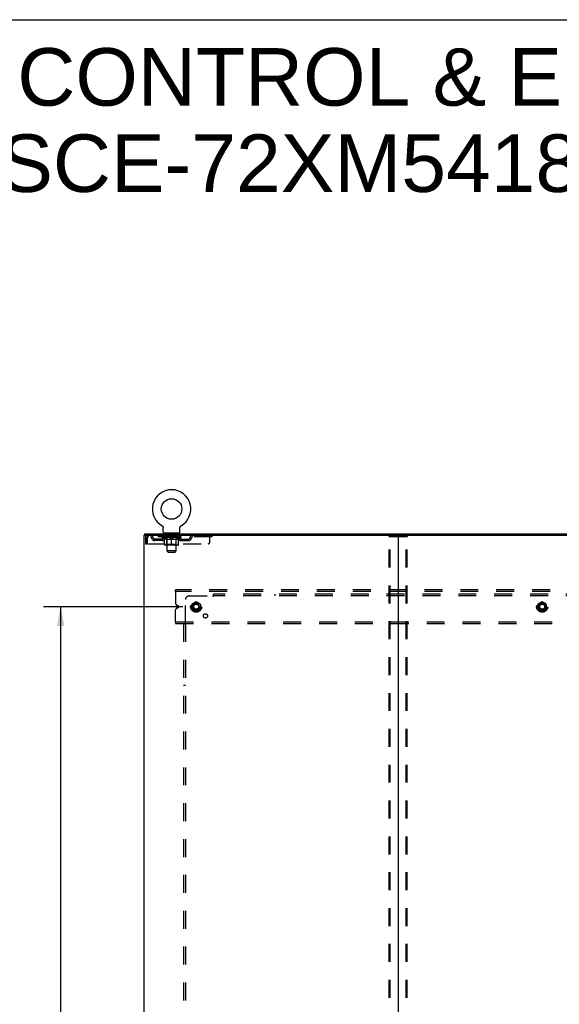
# Model space of a CAD drawing. Header units: inches. Extents: x 0 to 218, y 0 to 141.
# Tile 75 of 76: x 146 to 182, y 75 to 141. Entities that reach past the tile are written whole.
import ezdxf

# ---------------------------------------------------------------- set-up
doc = ezdxf.new("R2010")
doc.units = ezdxf.units.IN
doc.header["$LTSCALE"] = 11.987179
doc.header["$MEASUREMENT"] = 0
doc.linetypes.add('DOT', pattern=[0.2, 0.1, -0.1])
doc.linetypes.add('HIDDEN', pattern=[0.2, 0.1, -0.1])
doc.layers.get('0').update_dxf_attribs({"linetype": 'CONTINUOUS'})
for name, color, linetype in [('DEFAULT_2', 8, 'HIDDEN'), ('DIMENSIONS', 7, 'CONTINUOUS'), ('SUBPANEL', 7, 'CONTINUOUS')]:
    doc.layers.add(name, color=color, linetype=linetype)
doc.styles.get("Standard").update_dxf_attribs({"font": 'arial.ttf'})
doc.dimstyles.new('DIMSTYLE_1', dxfattribs={"dimtxt": 0.961538, "dimasz": 1.282051, "dimexe": 0.09, "dimexo": 0.07, "dimgap": 0.0375, "dimtad": 0, "dimtih": 1, "dimtoh": 1, "dimzin": 4, "dimdsep": 46, "dimtxsty": 'Standard', "dimblk": '_FILLED', "dimblk1": '_FILLED', "dimblk2": '_FILLED', "dimcen": 0.09, "dimadec": 3, "dimazin": 1, "dimtfac": 1, "dimtdec": 3, "dimtofl": 0, "dimtmove": 0, "dimatfit": 3, "dimldrblk": '_FILLED', "dimfxl": 0, "dimtolj": 1, "dimtzin": 4, "dimarcsym": 0})

# ---------------------------------------------------------------- blocks, each defined once
blk = doc.blocks.new('_FILLED')
at = {"color": 0, "linetype": 'ByBlock'}
blk.add_solid([(0, 0), (-1, 0.2), (-1, -0.2)], dxfattribs=at)
blk = doc.blocks.new('*D10')
at = {"layer": 'DIMENSIONS', "color": 2, "linetype": 'Continuous'}
for p, q in [((156.714, 101.774), (147.399, 101.774)), ((148.552, 101.774), (148.552, 73.611)), ((148.552, 43.524), (148.552, 71.688)), ((156.714, 43.524), (147.399, 43.524))]:
    blk.add_line(p, q, dxfattribs=at)
at = {"layer": 'DIMENSIONS', "color": 2, "linetype": 'Continuous', "xscale": 1.2820512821, "yscale": 1.2820512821, "zscale": 1.2820512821}
for p, rotation in [((148.552, 101.774), 90), ((148.552, 43.524), 270)]:
    blk.add_blockref('_FILLED', p, dxfattribs=dict(at, rotation=rotation))
at = {"layer": 'DIMENSIONS', "color": 2, "linetype": 'Continuous', "insert": (148.552, 73.13), "char_height": 0.9615, "width": 3.36002, "attachment_point": 2, "line_spacing_factor": 0.9}
blk.add_mtext('58.25', dxfattribs=at)

msp = doc.modelspace()

# ---------------------------------------------------------------- linework, layer by layer
at = {"color": 7, "linetype": 'Continuous'}
for p, q in [((0, 141.026), (217.949, 141.026)), ((155.331, 107.188), (155.331, 107.188)), ((155.331, 107.188), (155.335, 107.185)), ((155.333, 107.186), (155.332, 107.187)), ((155.335, 107.185), (155.339, 107.182)), ((155.339, 107.182), (155.343, 107.179)), ((155.343, 107.179), (155.347, 107.176)), ((155.347, 107.176), (155.351, 107.173)), ((155.351, 107.173), (155.355, 107.17)), ((155.355, 107.17), (155.359, 107.166)), ((155.359, 107.167), (155.363, 107.163)), ((155.362, 107.163), (155.366, 107.159)), ((155.366, 107.159), (155.369, 107.155)), ((155.369, 107.155), (155.373, 107.151)), ((155.373, 107.152), (155.376, 107.147)), ((155.376, 107.147), (155.379, 107.143)), ((155.379, 107.143), (155.381, 107.139)), ((155.381, 107.139), (155.384, 107.135)), ((155.384, 107.135), (155.386, 107.13)), ((155.386, 107.13), (155.389, 107.126)), ((155.389, 107.126), (155.391, 107.121)), ((155.391, 107.121), (155.393, 107.116)), ((155.393, 107.116), (155.395, 107.112)), ((155.395, 107.112), (155.396, 107.107)), ((155.396, 107.107), (155.398, 107.102)), ((155.398, 107.102), (155.399, 107.097)), ((155.399, 107.097), (155.4, 107.092)), ((155.4, 107.092), (155.401, 107.087)), ((155.401, 107.087), (155.402, 107.082)), ((155.402, 107.082), (155.403, 107.077)), ((155.403, 107.067), (155.403, 107.063)), ((155.403, 106.748), (155.403, 107.063)), ((155.466, 106.679), (155.466, 106.649)), ((156.466, 106.679), (155.466, 106.679)), ((156.466, 106.679), (156.466, 106.649)), ((156.528, 106.748), (156.528, 107.063)), ((156.529, 107.077), (156.53, 107.082)), ((156.529, 107.072), (156.529, 107.077)), ((156.53, 107.087), (156.531, 107.092)), ((156.53, 107.082), (156.53, 107.087)), ((156.531, 107.092), (156.533, 107.097)), ((156.533, 107.097), (156.534, 107.102)), ((156.534, 107.102), (156.535, 107.107)), ((156.535, 107.107), (156.537, 107.112)), ((156.537, 107.112), (156.539, 107.116)), ((156.539, 107.116), (156.541, 107.121)), ((156.541, 107.121), (156.543, 107.126)), ((156.543, 107.126), (156.545, 107.13)), ((156.545, 107.13), (156.548, 107.135)), ((156.548, 107.135), (156.55, 107.139)), ((156.55, 107.139), (156.553, 107.143)), ((156.553, 107.143), (156.556, 107.147)), ((156.556, 107.147), (156.559, 107.152)), ((156.559, 107.151), (156.562, 107.155)), ((156.562, 107.155), (156.566, 107.159)), ((156.566, 107.159), (156.569, 107.163)), ((156.569, 107.163), (156.573, 107.167)), ((156.573, 107.166), (156.577, 107.17)), ((156.576, 107.17), (156.58, 107.173)), ((156.58, 107.173), (156.584, 107.176)), ((156.584, 107.176), (156.588, 107.179)), ((156.588, 107.179), (156.593, 107.182)), ((156.592, 107.182), (156.597, 107.185)), ((156.593, 107.182), (156.594, 107.183)), ((156.597, 107.185), (156.601, 107.188)), ((156.6, 107.187), (156.598, 107.186)), ((154.112, 106.545), (154.112, 34.753)), ((154.112, 106.545), (154.165, 106.545)), ((154.164, 106.649), (154.164, 106.545)), ((154.164, 106.649), (207.81, 106.649)), ((154.206, 106.545), (171.049, 106.545)), ((171.112, 106.483), (171.112, 34.816)), ((171.174, 106.545), (190.799, 106.545))]:
    msp.add_line(p, q, dxfattribs=at)
at = {"color": 3, "linetype": 'Continuous'}
for p, q in [((154.206, 106.545), (154.165, 106.545)), ((171.049, 106.545), (171.174, 106.545))]:
    msp.add_line(p, q, dxfattribs=at)
at = {"color": 7, "linetype": 'Continuous'}
for points in [[(155.403, 107.077), (155.403, 107.072), (155.403, 107.067)], [(156.528, 107.063), (156.528, 107.067), (156.529, 107.072)], [(156.528, 107.063), (156.528, 107.067), (156.529, 107.072)]]:
    msp.add_lwpolyline(points, dxfattribs=at)
msp.add_circle((155.966, 108.307), 0.688, dxfattribs=at)
for centre, radius, start, end in [((155.966, 108.307), 1.288, 299.50527, 240.49473), ((155.472, 106.748), 0.069, 180, 265), ((156.459, 106.748), 0.069, 275, 360), ((171.049, 106.483), 0.0625, 0, 90), ((171.174, 106.483), 0.0625, 90, 180)]:
    msp.add_arc(centre, radius, start, end, dxfattribs=at)
at = {"layer": 'DEFAULT_2', "color": 8, "linetype": 'HIDDEN'}
for p, q in [((155.338, 107.183), (155.339, 107.182)), ((155.563, 106.679), (155.563, 106.649)), ((155.601, 106.589), (155.601, 106.669)), ((156.331, 106.589), (156.331, 106.669)), ((156.369, 106.679), (156.369, 106.649)), ((156.601, 107.188), (156.601, 107.188)), ((154.216, 106.378), (154.216, 105.983)), ((154.216, 106.378), (154.32, 106.378)), ((154.32, 106.378), (154.32, 105.983)), ((154.35, 105.983), (154.35, 106.378)), ((154.383, 106.545), (154.383, 106.441)), ((158.653, 106.441), (154.383, 106.441)), ((154.851, 106.19), (154.851, 106.294)), ((155.334, 106.294), (154.851, 106.294)), ((155.334, 106.19), (154.851, 106.19)), ((155.101, 106.19), (155.101, 106.294)), ((155.333, 106.395), (155.333, 106.441)), ((155.492, 106.283), (155.333, 106.395)), ((156.599, 106.395), (155.333, 106.395)), ((155.342, 106.435), (155.342, 106.441)), ((155.351, 106.432), (155.351, 106.435)), ((155.351, 106.432), (156.581, 106.432)), ((155.36, 106.432), (155.36, 106.435)), ((155.361, 106.432), (155.361, 106.435)), ((155.371, 106.435), (155.371, 106.441)), ((155.387, 106.432), (155.387, 106.435)), ((155.389, 106.432), (155.389, 106.435)), ((155.417, 106.435), (155.417, 106.441)), ((155.432, 106.432), (155.432, 106.435)), ((155.435, 106.432), (155.435, 106.435)), ((155.639, 106.435), (155.438, 106.435)), ((155.481, 106.435), (155.481, 106.441)), ((155.482, 106.432), (155.482, 106.435)), ((155.483, 106.432), (155.483, 106.435)), ((155.486, 106.432), (155.486, 106.435)), ((155.492, 106.283), (155.502, 106.283)), ((155.493, 106.432), (155.493, 106.435)), ((155.493, 106.432), (155.493, 106.435)), ((155.496, 106.432), (155.496, 106.435)), ((155.5, 106.432), (155.5, 106.436)), ((155.502, 105.92), (155.502, 106.326)), ((155.504, 106.432), (155.504, 106.435)), ((155.518, 106.432), (155.518, 106.435)), ((155.528, 106.441), (155.528, 106.545)), ((155.537, 106.432), (155.537, 106.437)), ((155.537, 106.432), (155.537, 106.435)), ((155.557, 106.432), (155.557, 106.435)), ((155.557, 106.432), (155.557, 106.435)), ((155.559, 106.435), (155.559, 106.441)), ((155.568, 106.432), (155.568, 106.435)), ((155.573, 106.432), (155.573, 106.435)), ((155.582, 106.432), (155.582, 106.435)), ((155.593, 106.432), (155.593, 106.439)), ((155.609, 106.432), (155.609, 106.435)), ((155.671, 106.579), (155.611, 106.579)), ((155.612, 106.432), (155.612, 106.435)), ((155.639, 106.432), (155.639, 106.435)), ((155.706, 106.435), (155.644, 106.435)), ((155.645, 106.283), (155.825, 106.283)), ((155.649, 106.435), (155.649, 106.441)), ((155.653, 105.923), (155.653, 106.392)), ((155.656, 106.432), (155.656, 106.435)), ((155.661, 106.432), (155.661, 106.435)), ((155.666, 105.498), (155.666, 106.569)), ((155.667, 106.432), (155.667, 106.44)), ((155.671, 106.432), (155.671, 106.435)), ((155.682, 106.432), (155.682, 106.435)), ((155.706, 106.432), (155.706, 106.435)), ((155.781, 106.435), (155.722, 106.435)), ((155.742, 106.432), (155.742, 106.435)), ((155.749, 106.435), (155.749, 106.441)), ((155.753, 106.432), (155.753, 106.435)), ((155.755, 106.432), (155.755, 106.441)), ((155.758, 106.432), (155.758, 106.435)), ((155.766, 106.432), (155.766, 106.435)), ((155.781, 106.432), (155.781, 106.435)), ((155.861, 106.435), (155.807, 106.435)), ((155.82, 106.432), (155.82, 106.435)), ((155.851, 106.435), (155.929, 106.439)), ((155.856, 106.435), (155.856, 106.441)), ((155.856, 106.435), (155.856, 106.441)), ((155.856, 106.441), (155.856, 106.441)), ((155.856, 106.432), (155.856, 106.435)), ((155.86, 106.432), (155.86, 106.435)), ((155.861, 106.432), (155.861, 106.435)), ((155.862, 106.432), (155.862, 106.435)), ((155.897, 106.435), (155.961, 106.435)), ((155.902, 106.432), (155.902, 106.435)), ((155.908, 106.435), (155.908, 106.438)), ((155.929, 106.435), (155.929, 106.439)), ((155.945, 106.432), (155.945, 106.435)), ((155.963, 106.435), (155.963, 106.435)), ((155.963, 106.432), (155.963, 106.435)), ((155.963, 106.432), (155.963, 106.435)), ((155.966, 106.435), (155.966, 106.441)), ((155.966, 106.441), (156.08, 106.435)), ((155.966, 105.883), (155.966, 106.327)), ((155.968, 106.432), (155.968, 106.435)), ((155.968, 106.435), (155.969, 106.435)), ((155.969, 106.432), (155.969, 106.435)), ((155.987, 106.432), (155.987, 106.435)), ((155.987, 106.435), (156.035, 106.435)), ((156.029, 106.432), (156.029, 106.435)), ((156.07, 106.432), (156.07, 106.435)), ((156.07, 106.432), (156.07, 106.435)), ((156.07, 106.435), (156.125, 106.435)), ((156.071, 106.432), (156.071, 106.435)), ((156.075, 106.435), (156.075, 106.441)), ((156.075, 106.441), (156.076, 106.441)), ((156.075, 106.432), (156.075, 106.435)), ((156.076, 106.435), (156.076, 106.441)), ((156.107, 106.283), (156.287, 106.283)), ((156.112, 106.432), (156.112, 106.435)), ((156.151, 106.432), (156.151, 106.435)), ((156.151, 106.435), (156.21, 106.435)), ((156.166, 106.432), (156.166, 106.435)), ((156.174, 106.432), (156.174, 106.435)), ((156.176, 106.432), (156.176, 106.441)), ((156.179, 106.432), (156.179, 106.435)), ((156.182, 106.435), (156.182, 106.441)), ((156.19, 106.432), (156.19, 106.435)), ((156.226, 106.432), (156.226, 106.435)), ((156.226, 106.435), (156.288, 106.435)), ((156.25, 106.432), (156.25, 106.435)), ((156.321, 106.579), (156.261, 106.579)), ((156.261, 106.432), (156.261, 106.435)), ((156.265, 106.432), (156.265, 106.44)), ((156.266, 105.498), (156.266, 106.569)), ((156.271, 106.432), (156.271, 106.435)), ((156.276, 106.432), (156.276, 106.435)), ((156.279, 105.923), (156.279, 106.392)), ((156.282, 106.435), (156.282, 106.441)), ((156.293, 106.432), (156.293, 106.435)), ((156.293, 106.435), (156.494, 106.435)), ((156.32, 106.432), (156.32, 106.435)), ((156.323, 106.432), (156.323, 106.435)), ((156.339, 106.432), (156.339, 106.439)), ((156.35, 106.432), (156.35, 106.435)), ((156.359, 106.432), (156.359, 106.435)), ((156.363, 106.432), (156.363, 106.435)), ((156.373, 106.435), (156.373, 106.441)), ((156.374, 106.432), (156.374, 106.435)), ((156.374, 106.432), (156.374, 106.435)), ((156.395, 106.432), (156.395, 106.437)), ((156.395, 106.432), (156.395, 106.435)), ((156.403, 106.441), (156.403, 106.545)), ((156.413, 106.432), (156.413, 106.435)), ((156.428, 106.432), (156.428, 106.435)), ((156.429, 105.92), (156.429, 106.326)), ((156.429, 106.283), (156.44, 106.283)), ((156.432, 106.432), (156.432, 106.436)), ((156.435, 106.432), (156.435, 106.435)), ((156.439, 106.432), (156.439, 106.435)), ((156.439, 106.432), (156.439, 106.435)), ((156.44, 106.283), (156.599, 106.395)), ((156.446, 106.432), (156.446, 106.435)), ((156.449, 106.432), (156.449, 106.435)), ((156.45, 106.432), (156.45, 106.435)), ((156.451, 106.435), (156.451, 106.441)), ((156.497, 106.432), (156.497, 106.435)), ((156.5, 106.432), (156.5, 106.435)), ((156.514, 106.435), (156.514, 106.441)), ((156.543, 106.432), (156.543, 106.435)), ((156.545, 106.432), (156.545, 106.435)), ((156.561, 106.435), (156.561, 106.441)), ((156.571, 106.432), (156.571, 106.435)), ((156.572, 106.432), (156.572, 106.435)), ((156.581, 106.432), (156.581, 106.435)), ((156.589, 106.435), (156.589, 106.441)), ((156.597, 106.294), (157.08, 106.294)), ((156.597, 106.19), (157.08, 106.19)), ((156.599, 106.395), (156.599, 106.441)), ((156.83, 106.19), (156.83, 106.294)), ((157.08, 106.19), (157.08, 106.294)), ((157.553, 106.545), (157.553, 106.441)), ((158.528, 106.108), (158.528, 106.545)), ((158.653, 106.545), (158.653, 106.441)), ((170.508, 34.867), (170.508, 106.432)), ((170.529, 106.462), (171.695, 106.462)), ((170.582, 34.867), (170.582, 106.432)), ((171.642, 34.867), (171.642, 106.432)), ((171.716, 34.867), (171.716, 106.432)), ((154.216, 105.983), (154.32, 105.983)), ((154.35, 105.983), (158.403, 105.983)), ((156.392, 105.883), (155.539, 105.883)), ((155.653, 105.923), (155.613, 105.883)), ((156.279, 105.923), (155.653, 105.923)), ((155.735, 105.429), (155.666, 105.498)), ((156.266, 105.498), (155.666, 105.498)), ((155.735, 105.429), (156.197, 105.429)), ((156.197, 105.429), (156.266, 105.498)), ((156.279, 105.923), (156.318, 105.883)), ((156.237, 102.795), (156.237, 102.899)), ((205.237, 102.899), (156.237, 102.899)), ((156.237, 102.795), (156.237, 101.987)), ((205.237, 102.795), (156.237, 102.795)), ((157.607, 102.092), (157.339, 101.938)), ((157.884, 101.938), (157.617, 102.092)), ((180.732, 102.092), (180.464, 101.938)), ((181.009, 101.938), (180.742, 102.092)), ((156.237, 100.753), (156.237, 101.562)), ((156.408, 101.832), (156.314, 101.871)), ((156.314, 101.678), (156.408, 101.717)), ((157.334, 101.929), (157.334, 101.62)), ((157.339, 101.611), (157.607, 101.457)), ((157.617, 101.457), (157.884, 101.611)), ((157.889, 101.929), (157.889, 101.62)), ((180.459, 101.929), (180.459, 101.62)), ((180.464, 101.611), (180.732, 101.457)), ((180.742, 101.457), (181.009, 101.611)), ((181.014, 101.929), (181.014, 101.62)), ((156.237, 100.753), (156.237, 100.649)), ((156.237, 100.753), (205.237, 100.753)), ((156.237, 100.649), (205.237, 100.649))]:
    msp.add_line(p, q, dxfattribs=at)
for points in [[(154.383, 106.545), (154.381, 106.544), (154.378, 106.541), (154.376, 106.536), (154.373, 106.529), (154.371, 106.52), (154.369, 106.509), (154.366, 106.497), (154.364, 106.483), (154.362, 106.467), (154.359, 106.451), (154.357, 106.434), (154.355, 106.416), (154.352, 106.397), (154.35, 106.378)], [(154.383, 106.441), (154.381, 106.441), (154.378, 106.44), (154.376, 106.438), (154.373, 106.435), (154.371, 106.432), (154.369, 106.428), (154.366, 106.423), (154.364, 106.418), (154.362, 106.412), (154.359, 106.406), (154.357, 106.399), (154.355, 106.392), (154.352, 106.386), (154.35, 106.378)], [(155.502, 106.326), (155.527, 106.316), (155.551, 106.308), (155.575, 106.3), (155.598, 106.293), (155.621, 106.288), (155.645, 106.283)], [(155.652, 106.283), (155.628, 106.288), (155.603, 106.293), (155.578, 106.3), (155.553, 106.308), (155.528, 106.317), (155.502, 106.326)], [(155.966, 106.327), (155.94, 106.317), (155.914, 106.308), (155.889, 106.3), (155.864, 106.293), (155.84, 106.288), (155.815, 106.283)], [(155.825, 106.283), (155.848, 106.288), (155.871, 106.293), (155.894, 106.3), (155.918, 106.307), (155.942, 106.316), (155.966, 106.325)], [(156.117, 106.283), (156.092, 106.288), (156.067, 106.293), (156.042, 106.3), (156.017, 106.308), (155.992, 106.317), (155.966, 106.327)], [(155.966, 106.325), (155.99, 106.316), (156.014, 106.307), (156.038, 106.3), (156.061, 106.293), (156.084, 106.288), (156.107, 106.283)], [(156.429, 106.326), (156.404, 106.317), (156.378, 106.308), (156.353, 106.3), (156.329, 106.293), (156.304, 106.288), (156.279, 106.283)], [(156.287, 106.283), (156.31, 106.288), (156.334, 106.293), (156.357, 106.3), (156.381, 106.308), (156.405, 106.316), (156.429, 106.326)], [(170.508, 106.432), (170.509, 106.44), (170.511, 106.447), (170.514, 106.453), (170.519, 106.458), (170.524, 106.461), (170.529, 106.462)], [(170.603, 106.462), (170.597, 106.461), (170.592, 106.458), (170.588, 106.453), (170.584, 106.447), (170.582, 106.44), (170.582, 106.432)], [(171.642, 106.432), (171.641, 106.44), (171.639, 106.447), (171.636, 106.453), (171.632, 106.458), (171.627, 106.461), (171.621, 106.462)], [(171.695, 106.462), (171.7, 106.461), (171.705, 106.458), (171.709, 106.453), (171.713, 106.447), (171.715, 106.44), (171.716, 106.432)]]:
    msp.add_lwpolyline(points, dxfattribs=at)
for centre, radius in [((157.612, 101.774), 0.372), ((157.612, 101.774), 0.356), ((157.612, 101.774), 0.312), ((180.737, 101.774), 0.372), ((180.737, 101.774), 0.356), ((180.737, 101.774), 0.312), ((157.612, 101.774), 0.204), ((157.612, 101.774), 0.188), ((157.612, 101.774), 0.183), ((157.612, 101.774), 0.165), ((180.737, 101.774), 0.204), ((180.737, 101.774), 0.188), ((180.737, 101.774), 0.183), ((180.737, 101.774), 0.165)]:
    msp.add_circle(centre, radius, dxfattribs=at)
at = {"layer": 'DEFAULT_2', "color": 8, "linetype": 'DOT'}
for centre in [(157.612, 101.774), (180.737, 101.774)]:
    msp.add_circle(centre, 0.17, dxfattribs=at)
at = {"layer": 'DEFAULT_2', "color": 8, "linetype": 'HIDDEN'}
for centre, radius, start, end in [((155.472, 106.748), 0.069, 265, 270), ((155.591, 106.669), 0.01, 0, 90), ((156.341, 106.669), 0.01, 90, 180), ((156.459, 106.748), 0.069, 270, 275), ((154.383, 106.378), 0.167, 90, 180), ((154.383, 106.378), 0.063, 90, 180), ((154.562, 106.378), 0.167, 8.07163, 90), ((154.563, 106.379), 0.0625, 7.98631, 90), ((154.851, 106.419), 0.229, 187.98631, 270), ((154.851, 106.419), 0.125, 188.07163, 270), ((155.334, 106.419), 0.125, 270, 351.92837), ((155.334, 106.419), 0.229, 270, 352.01369), ((155.623, 106.378), 0.167, 90, 171.92837), ((155.623, 106.379), 0.0625, 90, 172.01369), ((155.611, 106.589), 0.01, 180, 270), ((155.613, 106.392), 0.0398, 0, 90), ((155.656, 106.569), 0.01, 0, 90), ((156.276, 106.569), 0.01, 90, 180), ((156.318, 106.392), 0.0398, 90, 180), ((156.308, 106.378), 0.167, 8.07163, 90), ((156.309, 106.379), 0.0625, 7.98631, 90), ((156.321, 106.589), 0.01, 270, 360), ((156.597, 106.419), 0.229, 187.98631, 270), ((156.597, 106.419), 0.125, 188.07163, 270), ((157.08, 106.419), 0.125, 270, 351.92837), ((157.08, 106.419), 0.229, 270, 352.01369), ((157.37, 106.378), 0.167, 90, 171.92837), ((157.369, 106.379), 0.0625, 90, 172.01369), ((158.403, 106.108), 0.125, 270, 360), ((155.539, 105.92), 0.0371, 180, 270), ((156.392, 105.92), 0.0371, 270, 360), ((157.612, 102.083), 0.01, 60.01268, 119.98829), ((180.737, 102.083), 0.01, 60.01268, 119.98829), ((156.362, 101.987), 0.125, 180, 247.5), ((156.362, 101.562), 0.125, 112.5, 180), ((156.384, 101.774), 0.0625, 292.5, 67.5), ((157.344, 101.929), 0.01, 120.01204, 179.98872), ((157.344, 101.62), 0.01, 180.01235, 239.98915), ((157.612, 101.466), 0.01, 240.01268, 299.98829), ((157.879, 101.929), 0.01, 0.01235, 59.98915), ((157.879, 101.62), 0.01, 300.01204, 359.98872), ((180.469, 101.929), 0.01, 120.01204, 179.98872), ((180.469, 101.62), 0.01, 180.01235, 239.98915), ((180.737, 101.466), 0.01, 240.01268, 299.98829), ((181.004, 101.929), 0.01, 0.01235, 59.98915), ((181.004, 101.62), 0.01, 300.01204, 359.98872)]:
    msp.add_arc(centre, radius, start, end, dxfattribs=at)
for centre, major_axis, ratio, start_param, end_param in [((155.966, 106.441), (0.633, 0.007), 0.05963, 2.96643, 3.140963), ((155.313, 106.43), (0.198, 0), 0.060556, 0.430652, 1.470503), ((155.966, 106.441), (0.633, 0), 0.060556, -3.141593, -2.96706), ((155.313, 106.423), (0.198, 0.002), 0.05963, 1.376596, 1.469874), ((155.966, 106.441), (0.633, 0.013), 0.05688, 2.791345, 2.965878), ((155.288, 106.43), (0.198, 0.002), 0.05963, 0.25549, 1.295341), ((155.357, 106.43), (0.198, -0.002), 0.05963, 0.605815, 1.645666), ((155.966, 106.441), (0.633, -0.007), 0.05963, -2.96643, -2.791898), ((155.357, 106.423), (0.198, 0), 0.060556, 1.551758, 1.645036), ((155.288, 106.423), (0.198, 0.004), 0.05688, 1.20151, 1.294789), ((155.358, 106.425), (0.164, 0.002), 0.05963, 1.065228, 1.614276), ((155.338, 106.425), (0.164, 0.003), 0.05688, 0.890143, 1.43919), ((155.396, 106.425), (0.164, 0), 0.060556, 1.240391, 1.789438), ((155.966, 106.441), (0.633, 0.019), 0.052395, 2.616403, 2.790936), ((155.285, 106.43), (0.198, 0.004), 0.05688, 0.080405, 1.120256), ((155.42, 106.43), (0.198, -0.004), 0.05688, 0.7809, 1.820751), ((155.966, 106.441), (0.633, -0.013), 0.05688, -2.791345, -2.616812), ((155.42, 106.423), (0.198, -0.002), 0.05963, 1.72692, 1.820198), ((155.285, 106.423), (0.198, 0.006), 0.052395, 1.026568, 1.119847), ((155.338, 106.425), (0.164, 0.005), 0.052395, 0.715201, 1.264248), ((155.452, 106.425), (0.164, -0.002), 0.05963, 1.415553, 1.9646), ((155.966, 106.441), (0.633, 0.025), 0.046319, 2.441654, 2.616187), ((155.499, 106.43), (0.198, -0.006), 0.052395, 0.955842, 1.995693), ((155.966, 106.441), (0.633, -0.019), 0.052395, -2.616403, -2.44187), ((155.302, 106.43), (0.198, 0.006), 0.052395, -0.094537, 0.945314), ((155.499, 106.423), (0.198, -0.004), 0.05688, 1.902006, 1.995284), ((155.302, 106.423), (0.198, 0.008), 0.046319, 0.851819, 0.945098), ((155.356, 106.425), (0.164, 0.006), 0.046319, 0.540452, 1.089499), ((155.523, 106.425), (0.164, -0.003), 0.05688, 1.590638, 2.139686), ((155.966, 106.441), (0.633, 0.029), 0.038841, 2.267123, 2.441656), ((155.592, 106.43), (0.198, -0.008), 0.046319, 1.130591, 2.170442), ((155.339, 106.43), (0.198, 0.008), 0.046319, -0.269286, 0.770565), ((155.966, 106.441), (0.633, -0.025), 0.046319, -2.441654, -2.267121), ((155.592, 106.423), (0.198, -0.006), 0.052395, 2.076947, 2.170226), ((155.339, 106.423), (0.198, 0.009), 0.038841, 0.677289, 0.770567), ((155.393, 106.425), (0.164, 0.008), 0.038841, 0.365921, 0.914969), ((155.608, 106.425), (0.164, -0.005), 0.052395, 1.76558, 2.314627), ((155.966, 106.441), (0.633, 0.033), 0.030195, 2.09281, 2.267343), ((155.697, 106.43), (0.198, -0.009), 0.038841, 1.305122, 2.344973), ((155.395, 106.43), (0.198, 0.009), 0.038841, -0.443817, 0.596034), ((155.966, 106.441), (0.633, -0.029), 0.038841, -2.267123, -2.092591), ((155.697, 106.423), (0.198, -0.008), 0.046319, 2.251696, 2.344975), ((155.395, 106.423), (0.198, 0.01), 0.030195, 0.502975, 0.596254), ((155.447, 106.425), (0.164, 0.009), 0.030195, 0.191608, 0.740655), ((155.703, 106.425), (0.164, -0.006), 0.046319, 1.940329, 2.489376), ((155.469, 106.43), (0.198, 0.01), 0.030195, -0.61813, 0.421721), ((155.966, 106.441), (0.633, 0.036), 0.020645, 1.918687, 2.09322), ((155.81, 106.43), (0.198, -0.01), 0.030195, 1.479435, 2.519286), ((155.966, 106.441), (0.633, -0.033), 0.030195, -2.09281, -1.918277), ((155.81, 106.423), (0.198, -0.009), 0.038841, 2.426227, 2.519505), ((155.469, 106.423), (0.198, 0.011), 0.020645, 0.328852, 0.422131), ((155.518, 106.425), (0.164, 0.009), 0.020645, 0.017485, 0.566532), ((155.806, 106.425), (0.164, -0.008), 0.038841, 2.11486, 2.663907), ((155.557, 106.43), (0.198, 0.011), 0.020645, -0.792253, 0.247598), ((155.966, 106.441), (0.633, 0.038), 0.010478, 1.744704, 1.919237), ((155.928, 106.43), (0.198, -0.011), 0.020645, 1.653558, 2.693409), ((155.966, 106.441), (0.633, -0.036), 0.020645, -1.918687, -1.744154), ((155.928, 106.423), (0.198, -0.01), 0.030195, 2.60054, 2.693819), ((155.557, 106.423), (0.198, 0.012), 0.010478, 0.154869, 0.248148), ((155.601, 106.425), (0.164, 0.01), 0.010478, 6.126688, 6.675735), ((155.915, 106.425), (0.164, -0.009), 0.030195, 2.289173, 2.83822), ((155.658, 106.43), (0.198, 0.012), 0.010478, -0.966236, -0.000846), ((156.047, 106.43), (0.198, -0.012), 0.010478, 1.827541, 2.867392), ((155.966, 106.441), (0.633, -0.038), 0.010478, -1.744704, -1.570171), ((156.047, 106.423), (0.198, -0.011), 0.020645, 2.774664, 2.867942), ((156.025, 106.425), (0.164, -0.009), 0.020645, 2.463296, 3.012344), ((155.885, 106.43), (0.198, 0.012), 0.010478, 0.274201, 1.314052), ((155.799, 106.425), (0.164, 0.01), 0.010478, -0.000298, 0.504314), ((155.769, 106.423), (0.198, 0.012), 0.010478, 0.192946, 0.399283), ((155.966, 106.441), (0.633, 0.038), 0.010478, -1.578586, -1.396888), ((156.163, 106.423), (0.198, -0.012), 0.010478, 2.948646, 3.041925), ((156.133, 106.425), (0.164, -0.01), 0.010478, 2.637279, 3.142076), ((156.004, 106.43), (0.198, 0.011), 0.020645, 0.448184, 1.488034), ((155.907, 106.425), (0.164, 0.009), 0.020645, 0.129249, 0.678296), ((155.885, 106.423), (0.198, 0.011), 0.020645, 0.273651, 0.366929), ((156.273, 106.43), (0.198, -0.012), 0.010478, -3.140747, -2.175357), ((155.966, 106.441), (0.633, 0.036), 0.020645, -1.397439, -1.222906), ((155.966, 106.441), (0.633, -0.038), 0.010478, 1.222355, 1.396888), ((156.122, 106.43), (0.198, 0.01), 0.030195, 0.622307, 1.662158), ((156.017, 106.425), (0.164, 0.009), 0.030195, 0.303372, 0.852419), ((156.33, 106.425), (0.164, -0.01), 0.010478, 2.749043, 3.29809), ((156.374, 106.43), (0.198, -0.011), 0.020645, 2.893995, 3.933846), ((156.004, 106.423), (0.198, 0.01), 0.030195, 0.447774, 0.541052), ((156.374, 106.423), (0.198, -0.012), 0.010478, 2.893445, 2.986723), ((155.966, 106.441), (0.633, 0.033), 0.030195, -1.223315, -1.048783), ((155.966, 106.441), (0.633, -0.036), 0.020645, 1.048373, 1.222906), ((156.235, 106.43), (0.198, 0.009), 0.038841, 0.79662, 1.836471), ((156.125, 106.425), (0.164, 0.008), 0.038841, 0.477686, 1.026733), ((156.414, 106.425), (0.164, -0.009), 0.020645, 2.57506, 3.124108), ((156.463, 106.43), (0.198, -0.01), 0.030195, 2.719872, 3.759723), ((156.339, 106.43), (0.198, 0.008), 0.046319, 0.971151, 2.011002), ((156.122, 106.423), (0.198, 0.009), 0.038841, 0.622087, 0.715366), ((156.463, 106.423), (0.198, -0.011), 0.020645, 2.719462, 2.812741), ((155.966, 106.441), (0.633, 0.029), 0.038841, -1.049002, -0.874469), ((155.966, 106.441), (0.633, -0.033), 0.030195, 0.87425, 1.048783), ((156.229, 106.425), (0.164, 0.006), 0.046319, 0.652216, 1.201263), ((156.433, 106.43), (0.198, 0.006), 0.052395, 1.1459, 2.185751), ((156.484, 106.425), (0.164, -0.009), 0.030195, 2.400937, 2.949985), ((156.537, 106.43), (0.198, -0.009), 0.038841, 2.545558, 3.585409), ((156.324, 106.425), (0.164, 0.005), 0.052395, 0.826965, 1.376012), ((156.235, 106.423), (0.198, 0.008), 0.046319, 0.796618, 0.889896), ((156.537, 106.423), (0.198, -0.01), 0.030195, 2.545339, 2.638617), ((156.512, 106.43), (0.198, 0.004), 0.05688, 1.320842, 2.360692), ((155.966, 106.441), (0.633, 0.025), 0.046319, -0.874471, -0.699939), ((155.966, 106.441), (0.633, -0.029), 0.038841, 0.699936, 0.874469), ((156.593, 106.43), (0.198, -0.008), 0.046319, 2.371028, 3.410879), ((156.539, 106.425), (0.164, -0.008), 0.038841, 2.226624, 2.775671), ((156.575, 106.43), (0.198, 0.002), 0.05963, 1.495927, 2.535778), ((156.409, 106.425), (0.164, 0.003), 0.05688, 1.001907, 1.550954), ((156.63, 106.43), (0.198, -0.006), 0.052395, 2.196279, 3.23613), ((156.339, 106.423), (0.198, 0.006), 0.052395, 0.971367, 1.064645), ((156.576, 106.425), (0.164, -0.006), 0.046319, 2.052093, 2.601141), ((156.619, 106.43), (0.198, 0), 0.060556, 1.671089, 2.71094), ((156.593, 106.423), (0.198, -0.009), 0.038841, 2.371026, 2.464304), ((156.647, 106.43), (0.198, -0.004), 0.05688, 2.021337, 3.061188), ((155.966, 106.441), (0.633, 0.019), 0.052395, -0.699723, -0.52519), ((155.966, 106.441), (0.633, -0.025), 0.046319, 0.525406, 0.699939), ((156.643, 106.43), (0.198, -0.002), 0.05963, 1.846251, 2.886102), ((156.48, 106.425), (0.164, 0.002), 0.05963, 1.176993, 1.72604), ((156.594, 106.425), (0.164, -0.005), 0.052395, 1.877344, 2.426392), ((156.535, 106.425), (0.164, 0), 0.060556, 1.352155, 1.901202), ((156.593, 106.425), (0.164, -0.003), 0.05688, 1.702402, 2.25145), ((156.574, 106.425), (0.164, -0.002), 0.05963, 1.527317, 2.076364), ((156.433, 106.423), (0.198, 0.004), 0.05688, 1.146309, 1.239587), ((156.63, 106.423), (0.198, -0.008), 0.046319, 2.196495, 2.289773), ((155.966, 106.441), (0.633, 0.013), 0.05688, -0.524781, -0.350248), ((155.966, 106.441), (0.633, -0.019), 0.052395, 0.350657, 0.52519), ((156.512, 106.423), (0.198, 0.002), 0.05963, 1.321394, 1.414673), ((156.647, 106.423), (0.198, -0.006), 0.052395, 2.021746, 2.115024), ((155.966, 106.441), (0.633, 0.007), 0.05963, -0.349695, -0.175162), ((155.966, 106.441), (0.633, -0.013), 0.05688, 0.175715, 0.350248), ((156.575, 106.423), (0.198, 0), 0.060556, 1.496556, 1.589835), ((156.643, 106.423), (0.198, -0.004), 0.05688, 1.846804, 1.940083), ((156.619, 106.423), (0.198, -0.002), 0.05963, 1.671719, 1.764997), ((155.966, 106.441), (0.633, 0), 0.060556, -0.174533, 0), ((155.966, 106.441), (0.633, -0.007), 0.05963, 0.000629, 0.175162)]:
    msp.add_ellipse(centre, major_axis=major_axis, ratio=ratio, start_param=start_param, end_param=end_param, dxfattribs=at)
at = {"layer": 'SUBPANEL', "color": 8, "linetype": 'HIDDEN'}
for p, q in [((156.893, 100.654), (156.893, 102.243)), ((157.143, 102.493), (158.733, 102.493)), ((158.751, 102.512), (158.745, 102.505)), ((158.768, 102.452), (158.768, 102.618)), ((202.706, 102.618), (158.768, 102.618)), ((202.706, 102.493), (158.768, 102.493)), ((162.893, 102.493), (162.893, 102.618)), ((156.768, 100.618), (156.768, 44.681)), ((156.768, 100.618), (156.934, 100.618)), ((156.893, 100.618), (156.893, 44.681)), ((156.893, 96.493), (156.768, 96.493))]:
    msp.add_line(p, q, dxfattribs=at)
for points in [[(158.745, 102.505), (158.743, 102.504), (158.741, 102.502), (158.739, 102.5), (158.737, 102.498), (158.736, 102.496), (158.734, 102.495), (158.733, 102.493)], [(158.746, 102.474), (158.743, 102.478), (158.741, 102.481), (158.74, 102.483), (158.739, 102.485), (158.737, 102.488), (158.736, 102.49), (158.734, 102.492), (158.733, 102.493)], [(158.768, 102.452), (158.766, 102.453), (158.765, 102.454), (158.763, 102.455), (158.761, 102.456), (158.76, 102.457), (158.758, 102.458), (158.757, 102.459), (158.755, 102.461), (158.754, 102.462), (158.752, 102.464), (158.751, 102.466), (158.75, 102.468), (158.748, 102.47), (158.747, 102.472), (158.746, 102.474)], [(158.768, 102.532), (158.767, 102.53), (158.765, 102.527), (158.763, 102.525), (158.762, 102.523), (158.76, 102.522), (158.759, 102.52), (158.757, 102.518), (158.756, 102.517), (158.754, 102.515), (158.753, 102.513), (158.751, 102.512)], [(156.855, 100.618), (156.857, 100.62), (156.859, 100.621), (156.861, 100.623), (156.863, 100.625), (156.865, 100.626), (156.866, 100.628), (156.868, 100.629), (156.87, 100.631), (156.871, 100.632), (156.873, 100.634), (156.874, 100.635)], [(156.874, 100.635), (156.881, 100.642), (156.883, 100.644), (156.885, 100.645), (156.886, 100.647), (156.888, 100.649), (156.89, 100.651), (156.892, 100.652), (156.893, 100.654)], [(156.908, 100.643), (156.905, 100.645), (156.903, 100.646), (156.901, 100.648), (156.899, 100.649), (156.897, 100.651), (156.895, 100.652), (156.893, 100.654)], [(156.934, 100.618), (156.933, 100.62), (156.933, 100.622), (156.932, 100.623), (156.931, 100.625), (156.93, 100.626), (156.929, 100.628), (156.927, 100.63), (156.926, 100.631), (156.924, 100.633), (156.922, 100.634), (156.921, 100.635), (156.919, 100.637), (156.917, 100.638), (156.915, 100.639), (156.912, 100.641), (156.908, 100.643)]]:
    msp.add_lwpolyline(points, dxfattribs=at)
for centre, radius in [((157.612, 101.774), 0.25), ((180.737, 101.774), 0.25), ((158.231, 101.156), 0.141)]:
    msp.add_circle(centre, radius, dxfattribs=at)
msp.add_arc((157.143, 102.243), 0.25, 90, 180, dxfattribs=at)

# ---------------------------------------------------------------- texts
at = {"layer": 'DIMENSIONS', "color": 2, "linetype": 'Continuous', "insert": (167.446, 139.123), "char_height": 3.84615, "width": 97.14041, "attachment_point": 2, "line_spacing_factor": 0.9}
msp.add_mtext('SAGINAW CONTROL & ENGINEERING\\PSCE-72XM5418SS', dxfattribs=at)

# ---------------------------------------------------------------- dimensions: what is measured, and where the dimension line sits
at = {"layer": 'DIMENSIONS', "color": 2, "linetype": 'Continuous'}
dim = msp.add_linear_dim(base=(148.552, 101.774), p1=(156.784, 43.524), p2=(156.784, 101.774), angle=90, dimstyle='DIMSTYLE_1', dxfattribs=at)
dim.commit()
dim.dimension.update_dxf_attribs({"geometry": '*D10', "text_midpoint": (148.552, 72.644), "dimtype": 160})

doc.saveas('drawing.dxf')
